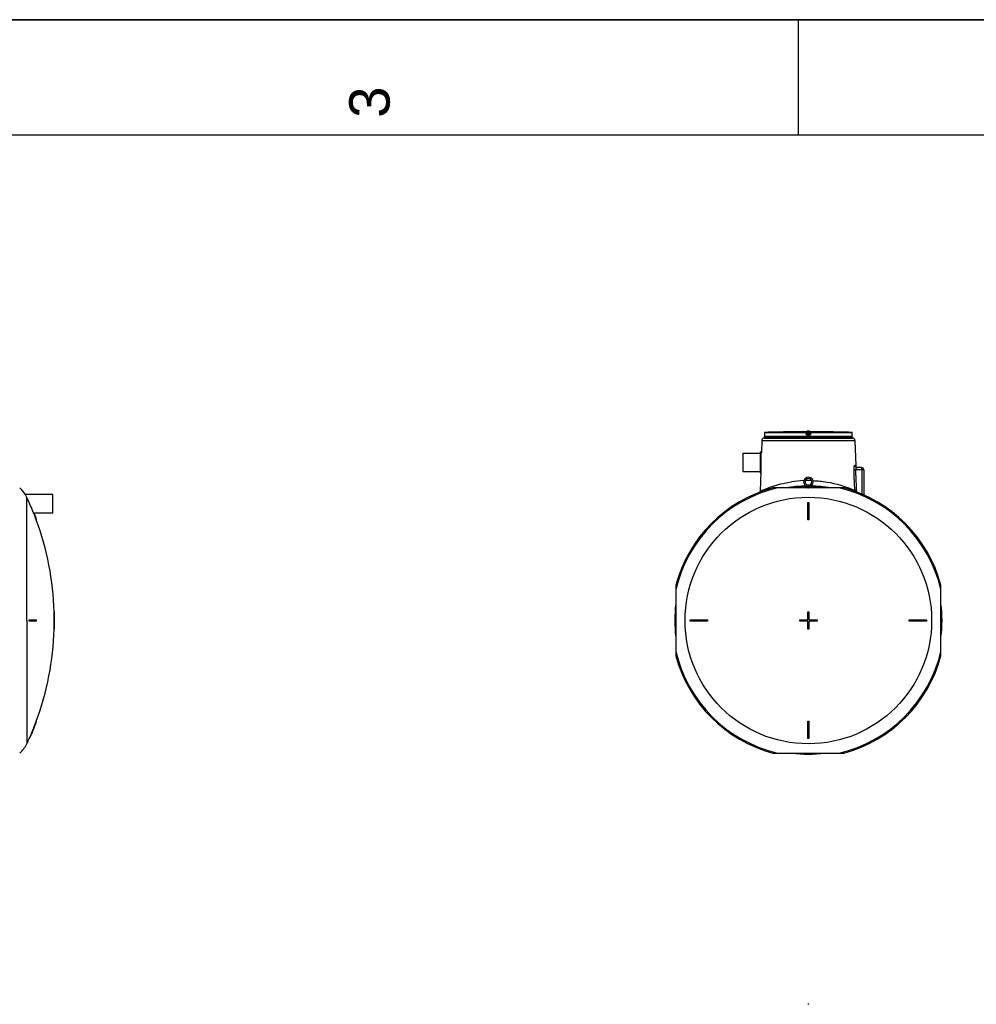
# Model space of a CAD drawing. Header units: millimetres. Extents: x 0 to 297, y 0 to 210.
# Tile 11 of 26: x 81 to 164, y 125 to 210. Entities that reach past the tile are written whole.
import ezdxf

# ---------------------------------------------------------------- set-up
doc = ezdxf.new("R2010")
doc.units = ezdxf.units.MM
doc.header["$LTSCALE"] = 16.335
doc.layers.get('0').update_dxf_attribs({"linetype": 'CONTINUOUS'})
doc.layers.add('AXES_REF', color=7, linetype='CONTINUOUS')
doc.layers.add('SURFACES', color=7, linetype='CONTINUOUS')
doc.styles.add('TEXTSTYLE_2', font='arial.ttf')

# ---------------------------------------------------------------- blocks, each defined once
blk = doc.blocks.new('MARGEA4_BL0', base_point=(148.514, 105.014))
at = {"color": 7, "linetype": 'Continuous'}
for p, q in [((297.014, 210.014), (0.014, 210.014)), ((148.514, 210.014), (148.514, 200.014)), ((287.014, 200.014), (10.014, 200.014))]:
    blk.add_line(p, q, dxfattribs=at)
at = {"color": 5, "linetype": 'Continuous', "style": 'TEXTSTYLE_2', "oblique": 0.00002}
blk.add_text('3', height=3.5, rotation=90, dxfattribs=at).set_placement((113.139, 201.514))

msp = doc.modelspace()

# ---------------------------------------------------------------- linework, layer by layer
at = {"color": 7, "linetype": 'Continuous'}
for p, q in [((0, 210), (297, 210)), ((145.597, 174.051), (145.596, 174.05)), ((145.596, 174.05), (145.596, 174.049)), ((145.596, 174.049), (145.596, 174.049)), ((145.596, 174.049), (145.596, 174.048)), ((145.596, 174.048), (145.596, 174.048)), ((145.596, 174.048), (145.596, 174.047)), ((145.596, 174.047), (145.596, 174.047)), ((145.598, 174.072), (145.597, 174.067)), ((145.597, 174.067), (145.597, 174.062)), ((145.597, 174.062), (145.597, 174.061)), ((145.597, 174.061), (145.597, 174.053)), ((145.597, 174.053), (145.597, 174.051)), ((145.597, 174.053), (145.597, 174.053)), ((145.599, 174.108), (145.598, 174.1)), ((145.598, 174.1), (145.598, 174.092)), ((145.598, 174.092), (145.598, 174.085)), ((145.598, 174.085), (145.598, 174.078)), ((145.598, 174.078), (145.598, 174.072)), ((145.599, 174.239), (145.599, 174.117)), ((145.599, 174.117), (145.599, 174.108)), ((147.84, 174.329), (147.772, 174.328)), ((147.842, 174.329), (147.84, 174.329)), ((147.842, 174.329), (147.841, 174.329)), ((147.842, 174.329), (147.842, 174.329)), ((147.842, 174.329), (147.842, 174.329)), ((149.263, 174.176), (149.25, 174.284)), ((149.263, 174.176), (149.264, 174.172)), ((149.539, 174.284), (149.525, 174.172)), ((150.947, 174.329), (150.947, 174.329)), ((150.973, 174.328), (150.947, 174.329)), ((150.948, 174.329), (150.947, 174.329)), ((150.947, 174.329), (150.947, 174.329)), ((151.014, 174.328), (150.961, 174.329)), ((150.984, 174.328), (150.977, 174.328)), ((151.017, 174.328), (151.014, 174.328)), ((153.19, 174.122), (153.189, 174.239)), ((153.19, 174.113), (153.19, 174.122)), ((153.19, 174.103), (153.19, 174.113)), ((153.191, 174.094), (153.19, 174.103)), ((153.191, 174.086), (153.191, 174.094)), ((153.191, 174.078), (153.191, 174.086)), ((153.191, 174.072), (153.191, 174.078)), ((153.191, 174.067), (153.191, 174.072)), ((153.192, 174.063), (153.191, 174.067)), ((153.192, 174.059), (153.192, 174.063)), ((153.192, 174.056), (153.192, 174.059)), ((153.192, 174.054), (153.192, 174.056)), ((153.192, 174.052), (153.192, 174.054)), ((153.192, 174.051), (153.192, 174.052)), ((153.192, 174.05), (153.192, 174.051)), ((153.192, 174.049), (153.192, 174.05)), ((153.192, 174.048), (153.192, 174.049)), ((153.193, 174.047), (153.193, 174.047)), ((153.193, 174.047), (153.193, 174.047)), ((153.193, 174.047), (153.193, 174.047)), ((153.193, 174.047), (153.193, 174.047)), ((153.194, 173.937), (153.194, 174.039)), ((145.36, 173.594), (145.324, 172.512)), ((145.56, 173.787), (153.228, 173.787)), ((153.428, 173.594), (153.501, 171.431)), ((145.226, 172.602), (145.226, 170.772)), ((145.226, 172.602), (145.266, 172.602)), ((145.266, 172.602), (145.266, 170.772)), ((145.271, 172.512), (145.324, 172.512)), ((145.269, 170.862), (145.213, 169.182)), ((145.226, 170.772), (145.266, 170.772)), ((153.994, 171.237), (153.605, 171.237)), ((154.194, 171.037), (154.194, 168.861)), ((149.394, 169.712), (149.393, 169.712)), ((149.393, 169.712), (149.393, 169.712)), ((81.608, 168.895), (81.608, 168.895)), ((152.459, 169.472), (146.33, 169.472)), ((148.896, 169.553), (148.864, 169.565)), ((149.052, 169.567), (149.052, 169.607)), ((149.052, 169.607), (149.737, 169.607)), ((149.32, 169.475), (149.319, 169.474)), ((149.451, 169.472), (149.469, 169.48)), ((149.737, 169.567), (149.737, 169.607)), ((149.344, 166.722), (149.344, 168.222)), ((149.344, 168.222), (149.444, 168.222)), ((149.444, 168.222), (149.444, 166.722)), ((82.323, 167.297), (82.322, 167.298)), ((82.323, 167.297), (82.355, 167.297)), ((82.575, 166.722), (82.543, 166.722)), ((149.444, 166.722), (149.344, 166.722)), ((137.919, 161.062), (137.919, 154.933)), ((160.869, 154.933), (160.869, 161.062)), ((84.122, 158.747), (84.092, 158.747)), ((149.344, 158.747), (149.444, 158.747)), ((149.344, 158.047), (149.344, 158.747)), ((149.444, 158.747), (149.444, 158.047)), ((81.933, 158.047), (82.575, 158.047)), ((82.575, 157.947), (81.933, 157.947)), ((84.092, 158.047), (84.133, 158.047)), ((84.133, 157.947), (84.092, 157.947)), ((139.169, 157.947), (139.169, 158.047)), ((139.169, 158.047), (140.669, 158.047)), ((140.669, 157.947), (139.169, 157.947)), ((140.669, 158.047), (140.669, 157.947)), ((148.644, 158.047), (149.344, 158.047)), ((148.644, 157.947), (148.644, 158.047)), ((149.344, 157.947), (148.644, 157.947)), ((149.344, 157.247), (149.344, 157.947)), ((149.444, 158.047), (150.144, 158.047)), ((150.144, 157.947), (149.444, 157.947)), ((149.444, 157.947), (149.444, 157.247)), ((150.144, 158.047), (150.144, 157.947)), ((158.119, 158.047), (159.619, 158.047)), ((158.119, 157.947), (158.119, 158.047)), ((159.619, 157.947), (158.119, 157.947)), ((159.619, 158.047), (159.619, 157.947)), ((84.122, 157.247), (84.092, 157.247)), ((149.444, 157.247), (149.344, 157.247)), ((82.575, 149.272), (82.543, 149.272)), ((149.344, 149.272), (149.444, 149.272)), ((149.344, 147.772), (149.344, 149.272)), ((149.444, 149.272), (149.444, 147.772)), ((81.966, 147.772), (81.933, 147.772)), ((149.444, 147.772), (149.344, 147.772)), ((146.33, 146.522), (152.459, 146.522))]:
    msp.add_line(p, q, dxfattribs=at)
at = {"color": 9, "linetype": 'Continuous'}
for p, q in [((145.595, 174.038), (145.594, 174.038)), ((153.194, 173.937), (145.594, 173.937)), ((149.198, 174.239), (145.599, 174.239)), ((145.599, 174.239), (145.599, 174.239)), ((145.599, 174.239), (145.599, 174.126)), ((145.599, 174.126), (145.599, 174.126)), ((145.599, 174.126), (145.599, 174.126)), ((145.599, 174.126), (145.599, 174.126)), ((149.2, 174.289), (145.648, 174.289)), ((147.842, 174.329), (147.842, 174.329)), ((149.212, 174.126), (149.198, 174.239)), ((149.2, 174.289), (149.2, 174.328)), ((149.25, 174.245), (149.25, 174.284)), ((149.264, 174.132), (149.25, 174.245)), ((149.264, 174.172), (149.264, 174.132)), ((149.271, 174.329), (149.271, 174.278)), ((149.271, 174.329), (149.394, 174.329)), ((149.283, 174.178), (149.271, 174.278)), ((149.518, 174.278), (149.271, 174.278)), ((149.284, 174.172), (149.283, 174.178)), ((149.283, 174.178), (149.505, 174.178)), ((149.394, 174.038), (149.312, 174.038)), ((149.314, 174.128), (149.314, 174.088)), ((149.314, 174.128), (149.475, 174.128)), ((149.394, 174.088), (149.314, 174.088)), ((149.394, 174.329), (149.518, 174.329)), ((149.475, 174.088), (149.394, 174.088)), ((149.476, 174.038), (149.394, 174.038)), ((149.475, 174.088), (149.475, 174.128)), ((149.518, 174.278), (149.505, 174.178)), ((149.505, 174.178), (149.505, 174.172)), ((149.505, 174.178), (149.505, 174.172)), ((149.518, 174.329), (149.518, 174.278)), ((149.539, 174.245), (149.525, 174.132)), ((149.525, 174.172), (149.525, 174.132)), ((149.539, 174.284), (149.539, 174.245)), ((149.591, 174.239), (149.577, 174.126)), ((149.589, 174.328), (149.589, 174.289)), ((153.141, 174.289), (149.589, 174.289)), ((153.189, 174.239), (149.591, 174.239)), ((150.947, 174.329), (150.947, 174.329)), ((153.189, 174.239), (153.189, 174.239)), ((153.19, 174.126), (153.189, 174.239)), ((153.19, 174.126), (153.19, 174.126)), ((153.19, 174.126), (153.19, 174.126)), ((153.19, 174.126), (153.19, 174.126)), ((153.194, 174.038), (153.193, 174.038)), ((145.36, 173.594), (153.428, 173.594)), ((145.271, 170.875), (145.271, 172.512)), ((153.501, 171.431), (153.41, 171.431)), ((153.316, 171.031), (153.332, 170.587)), ((153.332, 170.587), (153.334, 170.537)), ((153.334, 170.537), (153.381, 169.27)), ((153.471, 171.037), (153.488, 170.588)), ((154.194, 171.037), (153.471, 171.037)), ((153.488, 170.588), (153.49, 170.538)), ((153.49, 170.538), (153.537, 169.277)), ((154.029, 171.037), (154.029, 168.932)), ((145.213, 169.182), (145.252, 169.2)), ((148.772, 169.56), (148.808, 169.547)), ((149.022, 169.56), (148.994, 169.57)), ((81.728, 157.997), (81.728, 168.657))]:
    msp.add_line(p, q, dxfattribs=at)
at = {"color": 7, "linetype": 'Continuous'}
for points in [[(145.595, 174.049), (145.595, 174.047), (145.595, 174.045), (145.595, 174.043), (145.594, 174.041), (145.594, 174.039), (145.594, 173.937)], [(145.597, 174.053), (145.596, 174.053), (145.596, 174.051), (145.595, 174.049)], [(145.596, 174.047), (145.596, 174.047), (145.596, 174.047)], [(153.193, 174.049), (153.193, 174.051), (153.192, 174.053), (153.192, 174.053)], [(153.193, 174.047), (153.193, 174.048), (153.192, 174.048)], [(153.194, 174.039), (153.194, 174.041), (153.194, 174.043), (153.194, 174.045), (153.194, 174.047), (153.193, 174.049)]]:
    msp.add_lwpolyline(points, dxfattribs=at)
for centre, radius, start, end in [((145.644, 173.937), 0.05, 180, 270), ((145.649, 174.239), 0.05, 91.48637, 179.6295), ((149.394, 29.912), 144.425, 90.64358, 91.48637), ((147.843, 174.279), 0.05, 90.75421, 93.48496), ((149.394, 29.912), 144.425, 89.3842, 90.6158), ((147.843, 174.279), 0.05, 90.75949, 91.12272), ((150.946, 174.279), 0.05, 88.87485, 89.23837), ((150.946, 174.279), 0.05, 86.51504, 89.24358), ((149.394, 29.912), 144.425, 88.51363, 89.35642), ((153.139, 174.239), 0.05, 0.37122, 88.51363), ((153.144, 173.937), 0.05, 270, 360), ((145.56, 173.587), 0.2, 90, 178.08159), ((153.228, 173.587), 0.2, 1.91841, 90), ((145.271, 172.517), 0.005, 180, 270), ((153.701, 171.437), 0.2, 181.91841, 252.38368), ((145.271, 170.857), 0.005, 113.67091, 180), ((153.994, 171.037), 0.2, 0, 90), ((149.394, 157.997), 11.64, 90.95115, 99.65774), ((149.394, 170.002), 0.415, 296.43825, 243.56175), ((149.394, 170.002), 0.29, 270.06314, 269.93686), ((149.394, 169.462), 0.25, 89.92675, 90.07325), ((149.394, 157.997), 11.64, 80.3516, 89.04595), ((149.394, 157.997), 11.877, 104.95259, 165.04741), ((144.713, 169.198), 0.5, 349.88649, 358.08136), ((149.394, 157.997), 11.57, 82.88253, 97.11747), ((149.394, 157.997), 11.5, 86.72826, 93.27174), ((149.394, 169.462), 0.25, 137.65369, 144.54956), ((149.394, 169.462), 0.25, 35.45044, 42.34631), ((149.394, 157.997), 11.877, 14.95259, 75.04741), ((58.93, 157.997), 25.173, 20.27919, 21.67981), ((58.93, 157.997), 25.203, 20.254, 21.6527), ((149.394, 157.997), 11.57, 172.85303, 187.14697), ((149.394, 157.997), 11.57, 352.85303, 7.14697), ((58.93, 157.997), 25.173, 0.1138, 1.70728), ((58.93, 157.997), 25.203, 0.11367, 1.70525), ((149.394, 157.997), 11.5, 176.53819, 183.46181), ((149.394, 157.997), 11.5, 356.53819, 3.46181), ((58.93, 157.997), 23.003, 359.87546, 0.12454), ((58.93, 157.997), 23.036, 359.87564, 0.12436), ((58.93, 157.997), 23.645, 359.87884, 0.12116), ((58.93, 157.997), 25.162, 359.88615, 0.11385), ((58.93, 157.997), 25.173, 358.29272, 359.8862), ((58.93, 157.997), 25.192, 359.88628, 0.11372), ((58.93, 157.997), 25.203, 358.29475, 359.88633), ((149.394, 157.997), 11.877, 194.95259, 255.04741), ((149.394, 157.997), 11.877, 284.95259, 345.04741), ((58.93, 157.997), 25.173, 336.03481, 339.72081), ((58.93, 157.997), 25.203, 336.06512, 339.746), ((149.394, 157.997), 11.57, 262.88253, 277.11747), ((149.394, 157.997), 11.5, 266.72826, 273.27174), ((149.394, 99.567), 25.204, 89.88633, 90.11367)]:
    msp.add_arc(centre, radius, start, end, dxfattribs=at)
at = {"color": 9, "linetype": 'Continuous'}
for centre, radius, start, end in [((145.645, 174.038), 0.0501, 170.93178, 179.99378), ((145.645, 174.038), 0.05, 168.25753, 170.92443), ((145.65, 174.239), 0.0501, 177.73245, 179.62966), ((145.649, 174.239), 0.05, 179.62988, 179.99998), ((145.649, 174.238), 0.0502, 92.74218, 110.78278), ((145.649, 174.239), 0.0498, 91.49055, 92.68675), ((153.139, 174.239), 0.0499, 87.38285, 88.50955), ((153.139, 174.238), 0.0501, 70.34173, 87.33526), ((153.139, 174.239), 0.0501, 1.13517, 2.26775), ((153.139, 174.239), 0.05, 0.00027, 1.13524), ((153.143, 174.038), 0.05, 9.07557, 11.74242), ((153.143, 174.038), 0.0501, 0.00621, 9.06821), ((149.397, 160.408), 9.713, 92.37745, 98.71237), ((149.394, 160.448), 9.672, 88.42055, 91.5787), ((149.394, 157.997), 11.783, 103.12236, 166.87764), ((149.394, 157.997), 11.783, 13.12236, 76.87764), ((153.868, 169.28), 0.487, 181.17776, 191.70218), ((149.394, 157.997), 11.783, 193.12236, 256.87764), ((149.394, 157.997), 11.783, 283.12236, 346.87764)]:
    msp.add_arc(centre, radius, start, end, dxfattribs=at)
for points, knots in [([(145.596, 174.048), (145.596, 174.046), (145.596, 174.042), (145.596, 174.04), (145.595, 174.038), (145.595, 174.038)], [0, 0, 0, 0, 0.741638, 0.931622, 1, 1, 1, 1]), ([(145.599, 174.126), (145.599, 174.118), (145.598, 174.092), (145.598, 174.066), (145.596, 174.048)], [0, 0, 0, 0, 0.311113, 1, 1, 1, 1]), ([(145.632, 174.285), (145.623, 174.282), (145.606, 174.269), (145.6, 174.25), (145.6, 174.241)], [0, 0, 0, 0, 0.499815, 1, 1, 1, 1]), ([(149.198, 174.239), (149.198, 174.245), (149.198, 174.256), (149.198, 174.27), (149.199, 174.279), (149.199, 174.284), (149.2, 174.287), (149.2, 174.288), (149.2, 174.289)], [0, 0, 0, 0, 0.375509, 0.695843, 0.820139, 0.914148, 0.974528, 1, 1, 1, 1]), ([(149.198, 174.239), (149.204, 174.239), (149.216, 174.241), (149.231, 174.243), (149.24, 174.244), (149.245, 174.245), (149.248, 174.244), (149.25, 174.245), (149.25, 174.245)], [0, 0, 0, 0, 0.377974, 0.702768, 0.828238, 0.921902, 0.979938, 1, 1, 1, 1]), ([(149.2, 174.328), (149.2, 174.328), (149.203, 174.328), (149.206, 174.329), (149.213, 174.328), (149.222, 174.329), (149.232, 174.329), (149.249, 174.329), (149.262, 174.329), (149.271, 174.329)], [0, 0, 0, 0, 0.019479, 0.076791, 0.169668, 0.294386, 0.446011, 0.618643, 1, 1, 1, 1]), ([(149.2, 174.328), (149.212, 174.328), (149.236, 174.319), (149.248, 174.296), (149.25, 174.284)], [0, 0, 0, 0, 0.50001, 1, 1, 1, 1]), ([(149.2, 174.289), (149.212, 174.289), (149.236, 174.28), (149.248, 174.256), (149.25, 174.245)], [0, 0, 0, 0, 0.500055, 1, 1, 1, 1]), ([(149.264, 174.132), (149.264, 174.133), (149.262, 174.132), (149.259, 174.132), (149.254, 174.131), (149.245, 174.13), (149.231, 174.128), (149.218, 174.127), (149.212, 174.126)], [0, 0, 0, 0, 0.020038, 0.078019, 0.171603, 0.296994, 0.621732, 1, 1, 1, 1]), ([(149.312, 174.038), (149.289, 174.038), (149.239, 174.056), (149.215, 174.103), (149.212, 174.126)], [0, 0, 0, 0, 0.500212, 1, 1, 1, 1]), ([(149.25, 174.284), (149.25, 174.285), (149.253, 174.283), (149.257, 174.283), (149.264, 174.28), (149.268, 174.279), (149.271, 174.278)], [0, 0, 0, 0, 0.081427, 0.307017, 0.629699, 1, 1, 1, 1]), ([(149.263, 174.176), (149.263, 174.176), (149.267, 174.175), (149.27, 174.177), (149.276, 174.177), (149.281, 174.178), (149.283, 174.178)], [0, 0, 0, 0, 0.076481, 0.292975, 0.616687, 1, 1, 1, 1]), ([(149.264, 174.172), (149.264, 174.171), (149.267, 174.171), (149.27, 174.171), (149.277, 174.171), (149.281, 174.172), (149.284, 174.172)], [0, 0, 0, 0, 0.086224, 0.30226, 0.62231, 1, 1, 1, 1]), ([(149.264, 174.172), (149.265, 174.16), (149.278, 174.136), (149.302, 174.128), (149.314, 174.128)], [0, 0, 0, 0, 0.521741, 1, 1, 1, 1]), ([(149.314, 174.088), (149.302, 174.088), (149.277, 174.097), (149.265, 174.121), (149.264, 174.132)], [0, 0, 0, 0, 0.499963, 1, 1, 1, 1]), ([(149.314, 174.128), (149.306, 174.128), (149.289, 174.141), (149.285, 174.161), (149.284, 174.172)], [0, 0, 0, 0, 0.396195, 1, 1, 1, 1]), ([(149.314, 174.088), (149.313, 174.088), (149.313, 174.087), (149.313, 174.084), (149.313, 174.079), (149.313, 174.07), (149.313, 174.056), (149.312, 174.045), (149.312, 174.038)], [0, 0, 0, 0, 0.023922, 0.083888, 0.177841, 0.302322, 0.623442, 1, 1, 1, 1]), ([(149.475, 174.128), (149.487, 174.128), (149.511, 174.136), (149.523, 174.16), (149.525, 174.172)], [0, 0, 0, 0, 0.478258, 1, 1, 1, 1]), ([(149.505, 174.172), (149.504, 174.161), (149.5, 174.141), (149.483, 174.128), (149.475, 174.128)], [0, 0, 0, 0, 0.603805, 1, 1, 1, 1]), ([(149.525, 174.132), (149.523, 174.121), (149.511, 174.097), (149.487, 174.088), (149.475, 174.088)], [0, 0, 0, 0, 0.500037, 1, 1, 1, 1]), ([(149.475, 174.088), (149.475, 174.088), (149.475, 174.087), (149.476, 174.084), (149.476, 174.079), (149.476, 174.07), (149.476, 174.056), (149.476, 174.045), (149.476, 174.038)], [0, 0, 0, 0, 0.023922, 0.083888, 0.177841, 0.302322, 0.623442, 1, 1, 1, 1]), ([(149.577, 174.126), (149.574, 174.103), (149.549, 174.056), (149.5, 174.038), (149.476, 174.038)], [0, 0, 0, 0, 0.499788, 1, 1, 1, 1]), ([(149.505, 174.178), (149.508, 174.178), (149.513, 174.177), (149.519, 174.177), (149.522, 174.175), (149.525, 174.176), (149.525, 174.176)], [0, 0, 0, 0, 0.381817, 0.705777, 0.922823, 1, 1, 1, 1]), ([(149.505, 174.172), (149.508, 174.172), (149.512, 174.171), (149.518, 174.171), (149.522, 174.171), (149.525, 174.171), (149.525, 174.172)], [0, 0, 0, 0, 0.37769, 0.69774, 0.913776, 1, 1, 1, 1]), ([(149.518, 174.329), (149.527, 174.329), (149.54, 174.329), (149.557, 174.329), (149.567, 174.329), (149.576, 174.328), (149.583, 174.329), (149.586, 174.328), (149.589, 174.328), (149.589, 174.328)], [0, 0, 0, 0, 0.381355, 0.553986, 0.705611, 0.83033, 0.923208, 0.98052, 1, 1, 1, 1]), ([(149.518, 174.278), (149.521, 174.279), (149.525, 174.28), (149.532, 174.283), (149.535, 174.283), (149.539, 174.285), (149.539, 174.284)], [0, 0, 0, 0, 0.369623, 0.692433, 0.918239, 1, 1, 1, 1]), ([(149.525, 174.132), (149.525, 174.133), (149.527, 174.132), (149.529, 174.132), (149.534, 174.131), (149.544, 174.13), (149.558, 174.128), (149.57, 174.127), (149.577, 174.126)], [0, 0, 0, 0, 0.020038, 0.078019, 0.171603, 0.296994, 0.621732, 1, 1, 1, 1]), ([(149.589, 174.328), (149.577, 174.328), (149.552, 174.319), (149.54, 174.296), (149.539, 174.284)], [0, 0, 0, 0, 0.50001, 1, 1, 1, 1]), ([(149.589, 174.289), (149.577, 174.289), (149.552, 174.28), (149.54, 174.256), (149.539, 174.245)], [0, 0, 0, 0, 0.500055, 1, 1, 1, 1]), ([(149.539, 174.245), (149.539, 174.245), (149.541, 174.244), (149.543, 174.245), (149.548, 174.244), (149.558, 174.243), (149.572, 174.241), (149.585, 174.239), (149.591, 174.239)], [0, 0, 0, 0, 0.020062, 0.078098, 0.171762, 0.297232, 0.622026, 1, 1, 1, 1]), ([(149.589, 174.289), (149.589, 174.288), (149.589, 174.287), (149.59, 174.284), (149.59, 174.279), (149.591, 174.27), (149.591, 174.256), (149.591, 174.245), (149.591, 174.239)], [0, 0, 0, 0, 0.025483, 0.085909, 0.179909, 0.304213, 0.62455, 1, 1, 1, 1]), ([(153.189, 174.241), (153.189, 174.25), (153.182, 174.27), (153.165, 174.282), (153.156, 174.286)], [0, 0, 0, 0, 0.500197, 1, 1, 1, 1]), ([(153.192, 174.049), (153.192, 174.053), (153.191, 174.079), (153.19, 174.105), (153.19, 174.126)], [0, 0, 0, 0, 0.17373, 1, 1, 1, 1]), ([(153.193, 174.038), (153.193, 174.038), (153.193, 174.04), (153.193, 174.042), (153.192, 174.046), (153.192, 174.049)], [0, 0, 0, 0, 0.068345, 0.258347, 1, 1, 1, 1]), ([(153.41, 171.431), (153.366, 171.431), (153.325, 171.236), (153.312, 171.126), (153.316, 171.031)], [0, 0, 0, 0, 0.316656, 1, 1, 1, 1]), ([(153.41, 171.431), (153.412, 171.381), (153.454, 171.279), (153.556, 171.237), (153.605, 171.237)], [0, 0, 0, 0, 0.503887, 1, 1, 1, 1]), ([(153.316, 171.031), (153.324, 171.031), (153.375, 171.033), (153.427, 171.036), (153.471, 171.037)], [0, 0, 0, 0, 0.15019, 1, 1, 1, 1]), ([(153.605, 171.237), (153.59, 171.237), (153.506, 171.211), (153.466, 171.106), (153.471, 171.037)], [0, 0, 0, 0, 0.18263, 1, 1, 1, 1]), ([(154.015, 171.198), (154.012, 171.208), (154.009, 171.221), (153.999, 171.237), (153.994, 171.237)], [0, 0, 0, 0, 0.672868, 1, 1, 1, 1]), ([(154.02, 171.175), (154.019, 171.179), (154.017, 171.187), (154.016, 171.195), (154.015, 171.198)], [0, 0, 0, 0, 0.523201, 1, 1, 1, 1]), ([(154.022, 171.155), (154.022, 171.158), (154.021, 171.165), (154.02, 171.171), (154.02, 171.175)], [0, 0, 0, 0, 0.512874, 1, 1, 1, 1]), ([(145.252, 169.2), (145.353, 169.246), (146.205, 169.624), (147.114, 169.884), (147.926, 170.008)], [0, 0, 0, 0, 0.11947, 1, 1, 1, 1]), ([(149.795, 170.112), (150.193, 170.096), (151.422, 169.969), (152.618, 169.607), (153.381, 169.27)], [0, 0, 0, 0, 0.323576, 1, 1, 1, 1]), ([(153.381, 169.27), (153.389, 169.271), (153.441, 169.273), (153.493, 169.275), (153.537, 169.277)], [0, 0, 0, 0, 0.148793, 1, 1, 1, 1])]:
    msp.add_open_spline(points, degree=3, knots=knots, dxfattribs=at)
at = {"color": 7, "linetype": 'Continuous'}
for points, knots in [([(149.294, 174.343), (149.294, 174.366), (149.319, 174.415), (149.369, 174.431), (149.394, 174.431)], [0, 0, 0, 0, 0.476532, 1, 1, 1, 1]), ([(149.394, 174.431), (149.419, 174.431), (149.47, 174.415), (149.494, 174.366), (149.494, 174.343)], [0, 0, 0, 0, 0.523468, 1, 1, 1, 1]), ([(149.393, 169.712), (149.357, 169.712), (149.291, 169.687), (149.234, 169.647), (149.21, 169.631)], [0, 0, 0, 0, 0.540063, 1, 1, 1, 1]), ([(149.579, 169.631), (149.57, 169.637), (149.545, 169.654), (149.501, 169.681), (149.448, 169.706), (149.412, 169.712), (149.395, 169.712)], [0, 0, 0, 0, 0.156791, 0.460127, 0.748482, 1, 1, 1, 1]), ([(81.728, 168.657), (81.713, 168.69), (81.676, 168.77), (81.634, 168.849), (81.608, 168.895)], [0, 0, 0, 0, 0.400716, 1, 1, 1, 1]), ([(149.336, 169.472), (149.34, 169.473), (149.359, 169.474), (149.379, 169.474), (149.394, 169.475)], [0, 0, 0, 0, 0.202875, 1, 1, 1, 1]), ([(82.322, 167.298), (82.297, 167.356), (82.101, 167.81), (81.903, 168.263), (81.728, 168.657)], [0, 0, 0, 0, 0.127175, 1, 1, 1, 1])]:
    msp.add_open_spline(points, degree=3, knots=knots, dxfattribs=at)
at = {"color": 9, "linetype": 'Continuous'}
for points in [[(154.029, 171.037), (154.029, 171.076), (154.027, 171.116), (154.022, 171.155)], [(153.537, 169.277), (153.539, 169.215), (153.564, 169.152), (153.602, 169.104)]]:
    msp.add_open_spline(points, degree=3, dxfattribs=at)
at = {"layer": 'AXES_REF', "color": 7, "linetype": 'Continuous'}
for p, q in [((149.294, 174.337), (149.294, 174.343)), ((149.494, 174.337), (149.494, 174.343)), ((145.594, 173.787), (145.594, 173.887)), ((145.594, 173.887), (153.194, 173.887)), ((153.194, 173.787), (153.194, 173.887)), ((143.726, 172.487), (143.726, 170.887)), ((143.726, 172.487), (145.226, 172.487)), ((143.726, 170.887), (145.226, 170.887)), ((83.969, 168.895), (81.608, 168.895)), ((83.969, 167.295), (83.969, 168.895)), ((149.319, 169.474), (149.319, 169.472)), ((83.969, 167.295), (82.356, 167.295))]:
    msp.add_line(p, q, dxfattribs=at)
at = {"layer": 'AXES_REF', "color": 9, "linetype": 'Continuous'}
msp.add_line((81.728, 157.997), (81.728, 147.322), dxfattribs=at)
msp.add_circle((149.394, 157.997), 10.675, dxfattribs=at)
at = {"layer": 'AXES_REF', "color": 7, "linetype": 'Continuous'}
for centre, radius, start, end in [((79.645, 167.697), 2.3, 31.3906, 50.51032), ((58.93, 157.997), 25.174, 1.70728, 20.27915), ((58.93, 157.997), 25.174, 339.72085, 358.29272), ((58.93, 157.997), 25.174, 334.90811, 336.03486), ((79.645, 148.297), 2.3, 309.48968, 334.90811)]:
    msp.add_arc(centre, radius, start, end, dxfattribs=at)
at = {"layer": 'SURFACES', "color": 7, "linetype": 'Continuous'}
msp.add_arc((58.93, 157.997), 25.204, 359.88634, 0.11367, dxfattribs=at)

# ---------------------------------------------------------------- block references
at = {"color": 2, "linetype": 'Continuous'}
msp.add_blockref('MARGEA4_BL0', (148.514, 105.014), dxfattribs=at)

doc.saveas('drawing.dxf')
